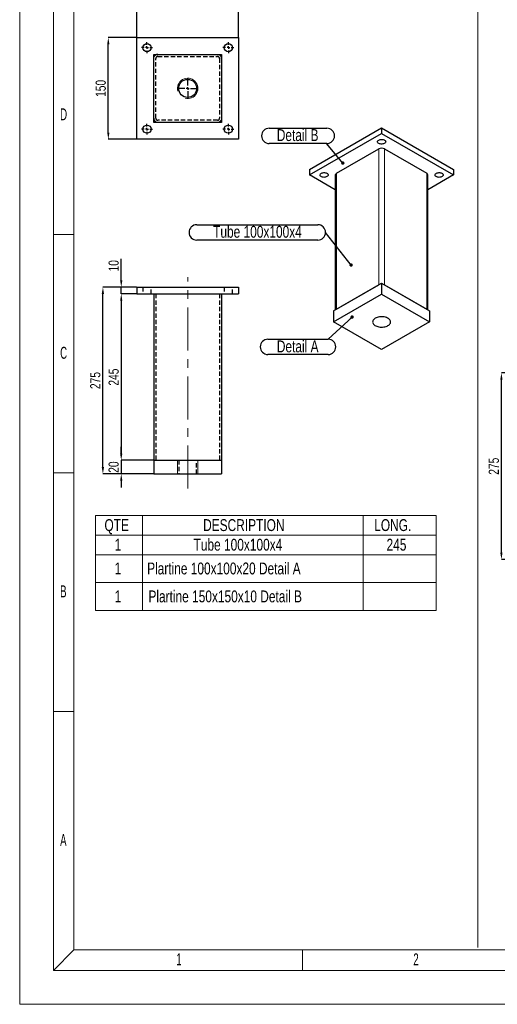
# Model space of a CAD drawing. Header units: millimetres. Extents: x 0 to 841, y 0 to 594.
# Tile 1 of 14: x 0 to 141, y 0 to 290. Entities that reach past the tile are written whole.
import ezdxf

# ---------------------------------------------------------------- set-up
doc = ezdxf.new("R2010")
doc.units = ezdxf.units.MM
doc.header["$PDSIZE"] = -1
doc.linetypes.add('CENTERX2', pattern=[20.32, 12.7, -2.54, 2.54, -2.54])
doc.linetypes.add('HIDDEN', pattern=[1.905, 1.27, -0.635])
for name, color, linetype in [('COTES', 1, 'Continuous'), ('NOTES', 6, 'Continuous'), ('TRAIT-MIXTES', 3, 'CENTERX2'), ('TRAIT-TIRET', 2, 'HIDDEN')]:
    doc.layers.add(name, color=color, linetype=linetype)
doc.layers.add('TRAIT-FORT', color=4, linetype='Continuous', lineweight=25)
doc.styles.add('SLDTEXTSTYLE0', font='TXT', dxfattribs={"width": 0.75})
doc.styles.add('SLDTEXTSTYLE1', font='TXT', dxfattribs={"width": 0.605})
doc.dimstyles.new('SLDDIMSTYLE0', dxfattribs={"dimtxt": 3, "dimasz": 2, "dimexe": 0, "dimexo": 0.0625, "dimgap": 0.75, "dimtad": 1, "dimlfac": 5, "dimrnd": 1e-09, "dimzin": 12, "dimdsep": 46, "dimtxsty": 'SLDTEXTSTYLE0', "dimsah": 1, "dimcen": 0.09, "dimadec": 0, "dimazin": 3, "dimtfac": 1, "dimtofl": 0, "dimtmove": 0, "dimatfit": 3, "dimfxl": 1, "dimfrac": 2, "dimtolj": 1, "dimtzin": 12, "dimarcsym": 0})
doc.dimstyles.new('SLDDIMSTYLE1', dxfattribs={"dimtxt": 3, "dimasz": 2, "dimexe": 0, "dimexo": 0.0625, "dimgap": 0.75, "dimtad": 1, "dimlfac": 5, "dimrnd": 1e-09, "dimzin": 12, "dimdsep": 46, "dimtxsty": 'SLDTEXTSTYLE0', "dimsah": 1, "dimcen": 0.09, "dimadec": 0, "dimazin": 3, "dimtfac": 1, "dimtmove": 0, "dimatfit": 0, "dimfxl": 1, "dimfrac": 2, "dimtolj": 1, "dimtzin": 12, "dimarcsym": 0})
doc.dimstyles.new('SLDDIMSTYLE2', dxfattribs={"dimtxt": 0.18, "dimasz": 1, "dimexe": 0, "dimexo": 0.0625, "dimgap": 0, "dimtad": 0, "dimtih": 1, "dimtoh": 1, "dimdec": 0, "dimrnd": 1e-09, "dimzin": 0, "dimdsep": 46, "dimtxsty": 'Standard', "dimblk1": 'DOT', "dimblk2": 'DOT', "dimsah": 1, "dimcen": 0.09, "dimadec": 0, "dimazin": 0, "dimtfac": 1, "dimtdec": 0, "dimtofl": 0, "dimtmove": 0, "dimatfit": 3, "dimldrblk": 'DOT', "dimfxl": 1, "dimfrac": 2, "dimtolj": 1, "dimtzin": 0, "dimarcsym": 0})

# ---------------------------------------------------------------- blocks, each defined once
blk = doc.blocks.new('SW_TABLEANNOTATION_1')
at = {"color": 0, "linetype": 'Continuous', "lineweight": 18}
for p, q in [((0, 0), (0, -28)), ((100.45, 0), (0, 0)), ((13.82, 0), (13.82, -5.77)), ((78.9, 0), (78.9, -5.77)), ((100.45, -28), (100.45, 0)), ((0, -5.77), (100.45, -5.77)), ((13.82, -5.77), (13.82, -28)), ((78.9, -5.77), (78.9, -28)), ((0, -11.53), (100.45, -11.53)), ((0, -19.77), (100.45, -19.77)), ((0, -28), (100.45, -28))]:
    blk.add_line(p, q, dxfattribs=at)
at = {"color": 0, "linetype": 'Continuous', "lineweight": 18, "char_height": 3.5, "attachment_point": 1, "style": 'SLDTEXTSTYLE0'}
for s, insert in [('QTE', (2.63, -1.07)), ('DESCRIPTION', (31.72, -1.07)), ('LONG.', (82.17, -1.07)), ('1', (5.62, -6.84)), ('Tube 100x100x4', (28.9, -6.84)), ('245', (85.8, -6.84)), ('1', (5.62, -13.84)), ('Plartine 100x100x20 Detail A', (15.2, -13.84)), ('1', (5.62, -22.07)), ('Plartine 150x150x10 Detail B', (15.59, -22.07))]:
    blk.add_mtext(s, dxfattribs=dict(at, insert=insert))
blk = doc.blocks.new('_D')
at = {"layer": 'COTES', "color": 0, "lineweight": -2, "transparency": 16777216}
for p, q in [((34.47, 211.16), (24.54, 211.16)), ((24.54, 158.16), (24.54, 209.16)), ((39.47, 156.16), (24.54, 156.16))]:
    blk.add_line(p, q, dxfattribs=at)
at = {"layer": 'COTES', "color": 0, "transparency": 16777216}
for points in [[(24.2, 209.16), (24.87, 209.16), (24.54, 211.16)], [(24.2, 158.16), (24.87, 158.16), (24.54, 156.16)]]:
    blk.add_solid(points, dxfattribs=at)
at = {"layer": 'Defpoints', "color": 0, "transparency": 16777216}
for p in [(24.54, 211.16), (34.54, 211.16), (39.54, 156.16)]:
    blk.add_point(p, dxfattribs=at)
at = {"layer": 'COTES', "color": 0, "transparency": 16777216, "insert": (20.79, 183.66), "char_height": 3, "attachment_point": 2, "rotation": 90, "style": 'SLDTEXTSTYLE0'}
blk.add_mtext('\\A1;275', dxfattribs=at)
blk = doc.blocks.new('_D_1')
at = {"layer": 'COTES', "color": 0, "lineweight": -2, "transparency": 16777216}
for p, q in [((29.95, 162.16), (29.95, 164.16)), ((39.47, 160.16), (29.95, 160.16)), ((29.95, 160.16), (29.95, 156.16)), ((39.47, 156.16), (29.95, 156.16)), ((29.95, 154.16), (29.95, 152.16))]:
    blk.add_line(p, q, dxfattribs=at)
at = {"layer": 'COTES', "color": 0, "transparency": 16777216}
for points in [[(29.61, 162.16), (30.28, 162.16), (29.95, 160.16)], [(29.61, 154.16), (30.28, 154.16), (29.95, 156.16)]]:
    blk.add_solid(points, dxfattribs=at)
at = {"layer": 'Defpoints', "color": 0, "transparency": 16777216}
for p in [(39.54, 160.16), (29.95, 156.16), (39.54, 156.16)]:
    blk.add_point(p, dxfattribs=at)
at = {"layer": 'COTES', "color": 0, "transparency": 16777216, "insert": (26.2, 158.16), "char_height": 3, "attachment_point": 2, "rotation": 90, "style": 'SLDTEXTSTYLE0'}
blk.add_mtext('\\A1;20', dxfattribs=at)
blk = doc.blocks.new('_D_2')
at = {"layer": 'COTES', "color": 0, "lineweight": -2, "transparency": 16777216}
for p, q in [((34.47, 209.16), (29.95, 209.16)), ((29.95, 207.16), (29.95, 162.16)), ((39.47, 160.16), (29.95, 160.16))]:
    blk.add_line(p, q, dxfattribs=at)
at = {"layer": 'COTES', "color": 0, "transparency": 16777216}
for points in [[(29.61, 207.16), (30.28, 207.16), (29.95, 209.16)], [(29.61, 162.16), (30.28, 162.16), (29.95, 160.16)]]:
    blk.add_solid(points, dxfattribs=at)
at = {"layer": 'Defpoints', "color": 0, "transparency": 16777216}
for p in [(34.54, 209.16), (29.95, 160.16), (39.54, 160.16)]:
    blk.add_point(p, dxfattribs=at)
at = {"layer": 'COTES', "color": 0, "transparency": 16777216, "insert": (26.2, 184.66), "char_height": 3, "attachment_point": 2, "rotation": 90, "style": 'SLDTEXTSTYLE0'}
blk.add_mtext('\\A1;245', dxfattribs=at)
blk = doc.blocks.new('_D_3')
at = {"layer": 'COTES', "color": 0, "lineweight": -2, "transparency": 16777216}
for p, q in [((29.95, 213.16), (29.95, 219.51)), ((34.47, 211.16), (29.95, 211.16)), ((29.95, 209.16), (29.95, 211.16)), ((34.47, 209.16), (29.95, 209.16)), ((29.95, 207.16), (29.95, 205.16))]:
    blk.add_line(p, q, dxfattribs=at)
at = {"layer": 'COTES', "color": 0, "transparency": 16777216}
for points in [[(29.61, 213.16), (30.28, 213.16), (29.95, 211.16)], [(29.61, 207.16), (30.28, 207.16), (29.95, 209.16)]]:
    blk.add_solid(points, dxfattribs=at)
at = {"layer": 'Defpoints', "color": 0, "transparency": 16777216}
for p in [(29.95, 209.16), (34.54, 211.16), (34.54, 209.16)]:
    blk.add_point(p, dxfattribs=at)
at = {"layer": 'COTES', "color": 0, "transparency": 16777216, "insert": (26.2, 217.45), "char_height": 3, "attachment_point": 2, "rotation": 90, "style": 'SLDTEXTSTYLE0'}
blk.add_mtext('\\A1;10', dxfattribs=at)
blk = doc.blocks.new('_D_4')
at = {"layer": 'COTES', "color": 0, "lineweight": -2, "transparency": 16777216}
for p, q in [((34.54, 284.77), (34.54, 292.81)), ((36.54, 292.81), (62.54, 292.81)), ((64.54, 284.77), (64.54, 292.81))]:
    blk.add_line(p, q, dxfattribs=at)
at = {"layer": 'COTES', "color": 0, "transparency": 16777216}
for points in [[(36.54, 293.15), (36.54, 292.48), (34.54, 292.81)], [(62.54, 293.15), (62.54, 292.48), (64.54, 292.81)]]:
    blk.add_solid(points, dxfattribs=at)
at = {"layer": 'Defpoints', "color": 0, "transparency": 16777216}
for p in [(64.54, 292.81), (34.54, 284.7), (64.54, 284.7)]:
    blk.add_point(p, dxfattribs=at)
at = {"layer": 'COTES', "color": 0, "transparency": 16777216, "insert": (49.54, 296.56), "char_height": 3, "attachment_point": 2, "style": 'SLDTEXTSTYLE0'}
blk.add_mtext('\\A1;150', dxfattribs=at)
blk = doc.blocks.new('_D_5')
at = {"layer": 'COTES', "color": 0, "lineweight": -2, "transparency": 16777216}
for p, q in [((34.47, 284.7), (26.14, 284.7)), ((26.14, 256.7), (26.14, 282.7)), ((34.47, 254.7), (26.14, 254.7))]:
    blk.add_line(p, q, dxfattribs=at)
at = {"layer": 'COTES', "color": 0, "transparency": 16777216}
for points in [[(25.8, 282.7), (26.47, 282.7), (26.14, 284.7)], [(25.8, 256.7), (26.47, 256.7), (26.14, 254.7)]]:
    blk.add_solid(points, dxfattribs=at)
at = {"layer": 'Defpoints', "color": 0, "transparency": 16777216}
for p in [(26.14, 284.7), (34.54, 284.7), (34.54, 254.7)]:
    blk.add_point(p, dxfattribs=at)
at = {"layer": 'COTES', "color": 0, "transparency": 16777216, "insert": (22.39, 269.7), "char_height": 3, "attachment_point": 2, "rotation": 90, "style": 'SLDTEXTSTYLE0'}
blk.add_mtext('\\A1;150', dxfattribs=at)
blk = doc.blocks.new('SW_CENTERMARKSYMBOL_0')
at = {"layer": 'TRAIT-MIXTES', "color": 0}
for p, q in [((-0.8, 0), (-1.6, 0)), ((0, 0), (-0.4, 0)), ((0, 0.8), (0, 1.6)), ((0, 0), (0, 0.4)), ((0, 0), (0, -0.4)), ((0, 0), (0.4, 0)), ((0.8, 0), (1.6, 0)), ((0, -0.8), (0, -1.6))]:
    blk.add_line(p, q, dxfattribs=at)
blk = doc.blocks.new('SW_CENTERMARKSYMBOL_1')
at = {"layer": 'TRAIT-MIXTES', "color": 0}
for p, q in [((-0.8, 0), (-1.6, 0)), ((0, 0), (-0.4, 0)), ((0, 0.8), (0, 1.6)), ((0, 0), (0, 0.4)), ((0, 0), (0, -0.4)), ((0, 0), (0.4, 0)), ((0.8, 0), (1.6, 0)), ((0, -0.8), (0, -1.6))]:
    blk.add_line(p, q, dxfattribs=at)
blk = doc.blocks.new('SW_CENTERMARKSYMBOL_2')
at = {"layer": 'TRAIT-MIXTES', "color": 0}
for p, q in [((-0.8, 0), (-1.6, 0)), ((0, 0), (-0.4, 0)), ((0, 0.8), (0, 1.6)), ((0, 0), (0, 0.4)), ((0, 0), (0, -0.4)), ((0, 0), (0.4, 0)), ((0.8, 0), (1.6, 0)), ((0, -0.8), (0, -1.6))]:
    blk.add_line(p, q, dxfattribs=at)
blk = doc.blocks.new('SW_CENTERMARKSYMBOL_3')
at = {"layer": 'TRAIT-MIXTES', "color": 0}
for p, q in [((-0.8, 0), (-1.6, 0)), ((0, 0), (-0.4, 0)), ((0, 0.8), (0, 1.6)), ((0, 0), (0, 0.4)), ((0, 0), (0, -0.4)), ((0, 0), (0.4, 0)), ((0.8, 0), (1.6, 0)), ((0, -0.8), (0, -1.6))]:
    blk.add_line(p, q, dxfattribs=at)
blk = doc.blocks.new('SW_CENTERMARKSYMBOL_4')
at = {"layer": 'TRAIT-MIXTES', "color": 0}
for p, q in [((0, 0.8), (0, 3.05)), ((-0.8, 0), (-3.05, 0)), ((0, 0), (-0.4, 0)), ((0, 0), (0, 0.4)), ((0, 0), (0, -0.4)), ((0, 0), (0.4, 0)), ((0.8, 0), (3.05, 0)), ((0, -0.8), (0, -3.05))]:
    blk.add_line(p, q, dxfattribs=at)
blk = doc.blocks.new('SW_NOTE_4')
at = {"layer": 'NOTES', "color": 0}
for p, q in [((-17.74, 0.05), (0, 0.05)), ((0, -4.48), (-17.74, -4.48))]:
    blk.add_line(p, q, dxfattribs=at)
for centre, start, end in [((-17.74, -2.22), 90, 270), ((0, -2.22), 270, 90)]:
    blk.add_arc(centre, 2.26, start, end, dxfattribs=at)
at = {"layer": 'NOTES', "color": 0, "insert": (-8.97, -0.33), "char_height": 3.5, "attachment_point": 2, "style": 'SLDTEXTSTYLE0'}
blk.add_mtext('Detail A', dxfattribs=at)
blk = doc.blocks.new('_Dot')
at = {"color": 0, "linetype": 'ByBlock', "lineweight": -2}
blk.add_line((-0.5, 0), (-1, 0), dxfattribs=at)
at = {"color": 0, "linetype": 'ByBlock', "const_width": 0.5}
blk.add_lwpolyline([(-0.25, 0, 1), (0.25, 0, 1)], format="xyb", close=True, dxfattribs=at)
blk = doc.blocks.new('SW_NOTE_5')
at = {"layer": 'NOTES', "color": 0}
for p, q in [((-16.98, 4.57), (0, 4.57)), ((0, 0.05), (-16.98, 0.05))]:
    blk.add_line(p, q, dxfattribs=at)
for centre, start, end in [((-16.98, 2.31), 90, 270), ((0, 2.31), 270, 90)]:
    blk.add_arc(centre, 2.26, start, end, dxfattribs=at)
at = {"layer": 'NOTES', "color": 0, "insert": (-8.61, 4.29), "char_height": 3.5, "attachment_point": 2, "style": 'SLDTEXTSTYLE0'}
blk.add_mtext('Detail B', dxfattribs=at)
blk = doc.blocks.new('SW_NOTE_6')
at = {"layer": 'NOTES', "color": 0}
for p, q in [((-37.99, 2.31), (-2.26, 2.31)), ((-2.26, -2.22), (-37.99, -2.22))]:
    blk.add_line(p, q, dxfattribs=at)
for centre, start, end in [((-37.99, 0.05), 90, 270), ((-2.26, 0.05), 270, 90)]:
    blk.add_arc(centre, 2.26, start, end, dxfattribs=at)
at = {"layer": 'NOTES', "color": 0, "insert": (-20.08, 1.98), "char_height": 3.5, "attachment_point": 2, "style": 'SLDTEXTSTYLE0'}
blk.add_mtext('Tube 100x100x4', dxfattribs=at)
blk = doc.blocks.new('_D_49')
at = {"layer": 'COTES', "color": 0, "lineweight": -2, "transparency": 16777216}
for p, q in [((151.98, 185.92), (142.04, 185.92)), ((142.04, 132.92), (142.04, 183.92)), ((156.98, 130.92), (142.04, 130.92))]:
    blk.add_line(p, q, dxfattribs=at)
at = {"layer": 'COTES', "color": 0, "transparency": 16777216}
for points in [[(141.71, 183.92), (142.37, 183.92), (142.04, 185.92)], [(141.71, 132.92), (142.37, 132.92), (142.04, 130.92)]]:
    blk.add_solid(points, dxfattribs=at)
at = {"layer": 'Defpoints', "color": 0, "transparency": 16777216}
for p in [(142.04, 185.92), (152.04, 185.92), (157.04, 130.92)]:
    blk.add_point(p, dxfattribs=at)
at = {"layer": 'COTES', "color": 0, "transparency": 16777216, "insert": (138.29, 158.42), "char_height": 3, "attachment_point": 2, "rotation": 90, "style": 'SLDTEXTSTYLE0'}
blk.add_mtext('\\A1;275', dxfattribs=at)

msp = doc.modelspace()

# ---------------------------------------------------------------- linework, layer by layer
at = {"lineweight": 18}
for p, q in [((0.001, -0.0569), (0.001, 593.9431)), ((10.001, 9.9431), (10.001, 583.9431)), ((16.001, 15.9431), (16.001, 577.9431)), ((135.1101, 312.1982), (135.1101, 16.6574)), ((105.8654, 251.8675), (105.8654, 211.857)), ((107.5625, 251.8675), (107.5625, 211.857)), ((93.4203, 244.6831), (93.4203, 204.6726)), ((120.0075, 244.6831), (120.0075, 204.6726)), ((16.001, 226.6931), (10.001, 226.6931)), ((46.5354, 160.1554), (46.5354, 156.1554)), ((52.5354, 160.1554), (52.5354, 156.1554)), ((16.001, 156.4431), (10.001, 156.4431)), ((16.001, 86.1931), (10.001, 86.1931)), ((10.001, 9.9431), (16.001, 15.9431)), ((16.001, 15.9431), (825.001, 15.9431)), ((83.4177, 9.9431), (83.4177, 15.9431)), ((831.001, 9.9431), (10.001, 9.9431)), ((841.001, -0.0569), (0.001, -0.0569))]:
    msp.add_line(p, q, dxfattribs=at)
msp.add_arc((49.5354, 269.7034), 3, 255, 195, dxfattribs=at)
at = {"layer": 'TRAIT-FORT', "lineweight": 25}
for p, q in [((34.5354, 254.7034), (34.5354, 284.7034)), ((34.5354, 284.7034), (64.5354, 284.7034)), ((64.5354, 284.7034), (64.5354, 254.7034)), ((39.5354, 259.7034), (39.5354, 279.7034)), ((39.5354, 279.7034), (59.5354, 279.7034)), ((59.5354, 279.7034), (59.5354, 259.7034)), ((59.5354, 259.7034), (39.5354, 259.7034)), ((85.5007, 245.8263), (106.7139, 258.0724)), ((85.5007, 244.1932), (106.7139, 256.4393)), ((106.7139, 258.0724), (106.7139, 256.4393)), ((106.7139, 258.0724), (127.9271, 245.8263)), ((106.7139, 256.4393), (127.9271, 244.1932)), ((64.5354, 254.7034), (34.5354, 254.7034)), ((93.4203, 244.6831), (105.8654, 251.8675)), ((107.5625, 251.8675), (120.0075, 244.6831)), ((85.5007, 245.8263), (85.5007, 244.1932)), ((93.0688, 239.8242), (85.5007, 244.1932)), ((93.0688, 244.1932), (93.0688, 204.4697)), ((120.359, 204.4697), (120.359, 244.1932)), ((127.9271, 244.1932), (120.359, 239.8242)), ((127.9271, 245.8263), (127.9271, 244.1932)), ((92.5718, 204.1827), (106.7139, 212.3468)), ((93.4203, 204.6726), (105.8654, 211.857)), ((106.7139, 212.3468), (106.7139, 209.0806)), ((106.7139, 212.3468), (120.8561, 204.1827)), ((107.5625, 211.857), (120.0075, 204.6726)), ((34.5354, 211.1554), (34.5354, 209.1554)), ((34.5354, 211.1554), (64.5354, 211.1554)), ((34.5354, 209.1554), (64.5354, 209.1554)), ((39.5354, 209.1554), (39.5354, 160.1554)), ((59.5354, 209.1554), (59.5354, 160.1554)), ((64.5354, 211.1554), (64.5354, 209.1554)), ((92.5718, 200.9166), (106.7139, 209.0806)), ((106.7139, 209.0806), (120.8561, 200.9166)), ((92.5718, 204.1827), (92.5718, 200.9166)), ((120.8561, 204.1827), (120.8561, 200.9166)), ((106.7139, 192.7525), (92.5718, 200.9166)), ((120.8561, 200.9166), (106.7139, 192.7525)), ((39.5354, 160.1554), (39.5354, 156.1554)), ((39.5354, 160.1554), (59.5354, 160.1554)), ((40.7354, 160.1554), (58.3354, 160.1554)), ((59.5354, 160.1554), (59.5354, 156.1554)), ((39.5354, 156.1554), (59.5354, 156.1554))]:
    msp.add_line(p, q, dxfattribs=at)
at = {"layer": 'TRAIT-FORT', "lineweight": 25, "flags": 128}
for points in [[(105.8654, 254.48), (106.0536, 254.5685), (106.2688, 254.6334), (106.5022, 254.672), (106.7443, 254.6826), (106.9852, 254.6649), (107.2149, 254.6196), (107.4242, 254.5485), (107.6043, 254.4545), (107.7481, 254.3415), (107.8494, 254.2142), (107.9043, 254.0776), (107.9105, 253.9375), (107.8676, 253.7995), (107.7776, 253.6694), (107.6439, 253.5523), (107.4723, 253.4532), (107.2695, 253.3761), (107.044, 253.3241), (106.805, 253.2994), (106.5623, 253.3029), (106.3258, 253.3346), (106.1052, 253.3931), (105.9095, 253.4761), (105.7467, 253.5801), (105.6235, 253.7009), (105.545, 253.8335), (105.5143, 253.9726), (105.5327, 254.1123), (105.5995, 254.2471), (105.712, 254.3713), (105.8654, 254.48)], [(90.5919, 243.7034), (90.4037, 243.6148), (90.1885, 243.5499), (89.9551, 243.5113), (89.713, 243.5007), (89.4721, 243.5184), (89.2424, 243.5637), (89.0331, 243.6349), (88.8529, 243.7288), (88.7092, 243.8418), (88.6079, 243.9692), (88.553, 244.1057), (88.5468, 244.2458), (88.5897, 244.3838), (88.6797, 244.514), (88.8133, 244.631), (88.985, 244.7301), (89.1878, 244.8072), (89.4132, 244.8592), (89.6522, 244.884), (89.895, 244.8804), (90.1315, 244.8487), (90.3521, 244.7902), (90.5478, 244.7073), (90.7106, 244.6032), (90.8338, 244.4825), (90.9123, 244.3498), (90.943, 244.2108), (90.9245, 244.071), (90.8577, 243.9363), (90.7453, 243.812), (90.5919, 243.7034)], [(124.533, 243.7034), (124.3448, 243.6148), (124.1296, 243.5499), (123.8962, 243.5113), (123.6541, 243.5007), (123.4132, 243.5184), (123.1835, 243.5637), (122.9742, 243.6349), (122.7941, 243.7288), (122.6504, 243.8418), (122.549, 243.9692), (122.4941, 244.1057), (122.488, 244.2458), (122.5308, 244.3838), (122.6209, 244.514), (122.7545, 244.631), (122.9262, 244.7301), (123.1289, 244.8072), (123.3544, 244.8592), (123.5934, 244.884), (123.8361, 244.8804), (124.0726, 244.8487), (124.2932, 244.7902), (124.4889, 244.7073), (124.6517, 244.6032), (124.7749, 244.4825), (124.8534, 244.3498), (124.8841, 244.2108), (124.8657, 244.071), (124.7989, 243.9363), (124.6865, 243.812), (124.533, 243.7034)], [(104.8401, 201.9983), (104.6024, 201.8409), (104.404, 201.6663), (104.2487, 201.4778), (104.1393, 201.2788), (104.0778, 201.073), (104.0655, 200.8643), (104.1025, 200.6566), (104.1881, 200.4538), (104.3208, 200.2595), (104.498, 200.0775), (104.7166, 199.9112), (104.9723, 199.7635), (105.2605, 199.6374), (105.5758, 199.535), (105.9123, 199.4584), (106.2637, 199.409), (106.6235, 199.3876), (106.9849, 199.3948), (107.3414, 199.4302), (107.6861, 199.4934), (108.0127, 199.5831), (108.3152, 199.6976), (108.5878, 199.8348), (108.8255, 199.9922), (109.0238, 200.1668), (109.1792, 200.3553), (109.2886, 200.5544), (109.35, 200.7601), (109.3624, 200.9688), (109.3254, 201.1765), (109.2398, 201.3794), (109.1071, 201.5736), (108.9298, 201.7556), (108.7113, 201.922), (108.4555, 202.0696), (108.1673, 202.1958), (107.8521, 202.2981), (107.5156, 202.3747), (107.1642, 202.4241), (106.8044, 202.4455), (106.4429, 202.4384), (106.0865, 202.4029), (105.7418, 202.3397), (105.4151, 202.25), (105.1127, 202.1355), (104.8401, 201.9983)]]:
    msp.add_lwpolyline(points, dxfattribs=at)
at = {"layer": 'TRAIT-FORT', "lineweight": 25}
for centre, radius in [((37.5354, 281.7034), 1.2), ((61.5354, 281.7034), 1.2), ((49.5354, 269.7034), 2.65), ((37.5354, 257.7034), 1.2), ((61.5354, 257.7034), 1.2)]:
    msp.add_circle(centre, radius, dxfattribs=at)
for centre, radius, start, end in [((106.7139, 250.2298), 1.8444, 62.609672, 117.390328), ((93.6694, 244.1333), 0.6035, 114.374658, 174.305201), ((119.7585, 244.1333), 0.6035, 5.694799, 65.625342)]:
    msp.add_arc(centre, radius, start, end, dxfattribs=at)
at = {"layer": 'TRAIT-MIXTES', "lineweight": 18}
msp.add_line((49.5354, 151.8622), (49.5354, 214.1098), dxfattribs=at)
at = {"layer": 'TRAIT-TIRET'}
for p, q in [((40.1354, 260.9034), (40.1354, 278.5034)), ((40.7354, 279.1034), (58.3354, 279.1034)), ((58.9354, 278.5034), (58.9354, 260.9034)), ((58.3354, 260.3034), (40.7354, 260.3034)), ((36.3354, 211.1554), (36.3354, 209.1554)), ((38.7354, 209.1554), (38.7354, 211.1554)), ((40.1354, 209.1554), (40.1354, 160.1554)), ((58.9354, 209.1554), (58.9354, 160.1554)), ((60.3354, 211.1554), (60.3354, 209.1554)), ((62.7354, 209.1554), (62.7354, 211.1554)), ((46.8854, 160.1554), (46.8854, 156.1554)), ((52.1854, 156.1554), (52.1854, 160.1554))]:
    msp.add_line(p, q, dxfattribs=at)
for centre, radius, start, end in [((40.7354, 278.5034), 1.2, 90, 180), ((40.7354, 278.5034), 0.6, 90, 180), ((58.3354, 278.5034), 1.2, 0, 90), ((58.3354, 278.5034), 0.6, 0, 90), ((40.7354, 260.9034), 1.2, 180, 270), ((40.7354, 260.9034), 0.6, 180, 270), ((58.3354, 260.9034), 1.2, 270, 0), ((58.3354, 260.9034), 0.6, 270, 0)]:
    msp.add_arc(centre, radius, start, end, dxfattribs=at)

# ---------------------------------------------------------------- block references
at = {"lineweight": 18}
msp.add_blockref('SW_TABLEANNOTATION_1', (22.3699, 143.8989), dxfattribs=at)
at = {"layer": 'NOTES'}
for name, p in [('SW_NOTE_5', (90.566, 253.4043)), ('SW_NOTE_6', (90.1887, 227.2408)), ('SW_NOTE_4', (90.9434, 195.7942))]:
    msp.add_blockref(name, p, dxfattribs=at)
at = {"layer": 'TRAIT-MIXTES'}
for name, p in [('SW_CENTERMARKSYMBOL_3', (37.5354, 281.7034)), ('SW_CENTERMARKSYMBOL_2', (61.5354, 281.7034)), ('SW_CENTERMARKSYMBOL_4', (49.5354, 269.7034)), ('SW_CENTERMARKSYMBOL_0', (37.5354, 257.7034)), ('SW_CENTERMARKSYMBOL_1', (61.5354, 257.7034))]:
    msp.add_blockref(name, p, dxfattribs=at)

# ---------------------------------------------------------------- texts
at = {"layer": 'NOTES', "char_height": 3.5, "attachment_point": 1, "style": 'SLDTEXTSTYLE1'}
for s, insert in [('D', (11.9344, 263.8187)), ('C', (11.9344, 193.5687)), ('B', (11.9344, 123.3187)), ('A', (11.9344, 50.0687)), ('1', (46.1761, 14.9437)), ('2', (116.0594, 14.9437))]:
    msp.add_mtext(s, dxfattribs=dict(at, insert=insert))

# ---------------------------------------------------------------- dimensions: what is measured, and where the dimension line sits
at = {"layer": 'COTES'}
for base, p1, p2, angle, dimstyle, picture, middle in [((64.5354, 292.8144), (34.5354, 284.7034), (64.5354, 284.7034), 0, 'SLDDIMSTYLE0', '_D_4', (49.5354, 292.8144)), ((26.1373, 284.7034), (34.5354, 254.7034), (34.5354, 284.7034), 90, 'SLDDIMSTYLE0', '_D_5', (26.1373, 269.7034)), ((29.9455, 209.1554), (34.5354, 211.1554), (34.5354, 209.1554), 90, 'SLDDIMSTYLE1', '_D_3', (29.9455, 217.4513)), ((24.5354, 211.1554), (39.5354, 156.1554), (34.5354, 211.1554), 90, 'SLDDIMSTYLE0', '_D', (24.5354, 183.6554)), ((29.9455, 160.1554), (34.5354, 209.1554), (39.5354, 160.1554), 90, 'SLDDIMSTYLE0', '_D_2', (29.9455, 184.6554)), ((142.0413, 185.9184), (157.0413, 130.9184), (152.0413, 185.9184), 90, 'SLDDIMSTYLE0', '_D_49', (142.0413, 158.4184)), ((29.9455, 156.1554), (39.5354, 160.1554), (39.5354, 156.1554), 90, 'SLDDIMSTYLE1', '_D_1', (29.9455, 158.1554))]:
    dim = msp.add_linear_dim(base=base, p1=p1, p2=p2, angle=angle, dimstyle=dimstyle, dxfattribs=at)
    dim.commit()
    dim.dimension.update_dxf_attribs({"geometry": picture, "text_midpoint": middle, "dimtype": 160})

# ---------------------------------------------------------------- leaders
at = {"layer": 'NOTES'}
for points in [[(95.2744, 247.6976), (90.566, 253.4043)], [(97.7246, 217.6703), (90.1887, 227.2408)], [(98.0129, 202.3494), (90.9434, 195.7942)]]:
    msp.add_leader(points, dimstyle='SLDDIMSTYLE2', dxfattribs=at)

doc.saveas('drawing.dxf')
